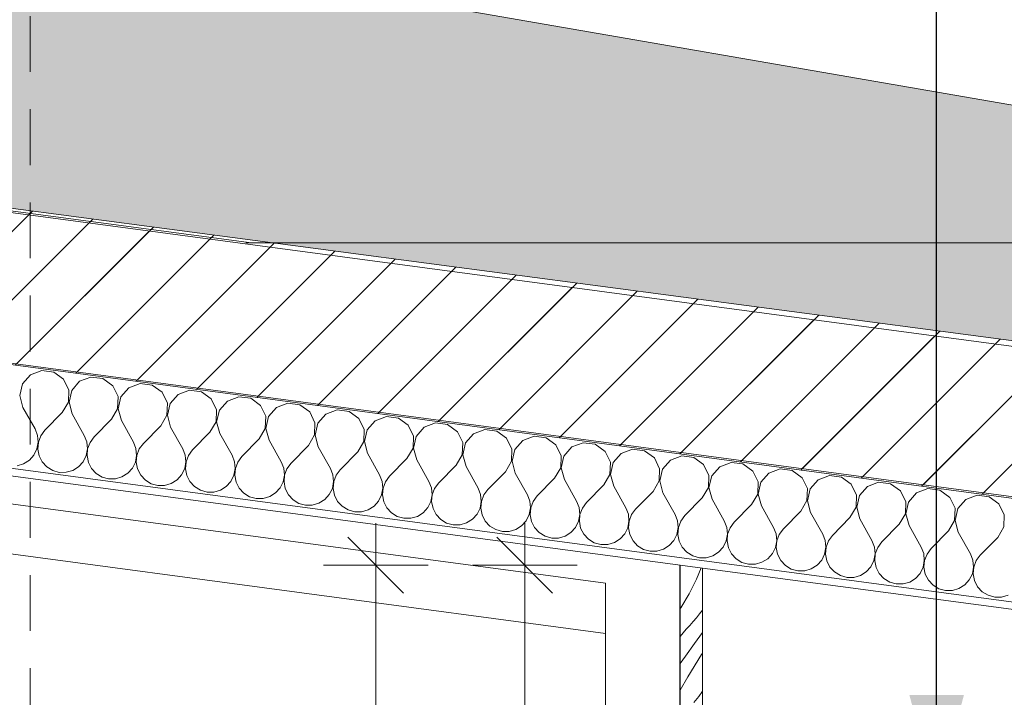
# Model space of a CAD drawing. Header units: millimetres. Extents: x -33687 to -7545, y -1870 to 7865.
# Tile 35 of 41: x -12693 to -11371, y 2758 to 3667. Entities that reach past the tile are written whole.
import ezdxf

# ---------------------------------------------------------------- set-up
doc = ezdxf.new("R2010")
doc.units = ezdxf.units.MM
doc.header["$MEASUREMENT"] = 0
doc.linetypes.add('Tirets petits', pattern=[125, 75, -50])
for name, color, linetype in [('2D - Dessin général.AL', 7, 'Continuous'), ('Nouveau_0', 7, 'Continuous'), ('Nouveau_2D - Cotations pour 50ème.AL', 7, 'Continuous'), ('Nouveau_2D - Dessin général.AL', 7, 'Continuous'), ('Nouveau_2D - Etiquettes.AL', 7, 'Continuous'), ('Nouveau_2D - Texte pour 50ème.AL', 7, 'Continuous'), ('Nouveau__Plafonds.AL', 7, 'Continuous'), ('Nouveau__Toits - Toitures.AL', 7, 'Continuous'), ('Nouveau_Pour vue 3D seulement.AL', 7, 'Continuous')]:
    doc.layers.add(name, color=color, linetype=linetype)
doc.styles.add('STYLE_GENERE_1', font='arial.ttf')
doc.dimstyles.new('STYLE_GENERE__1', dxfattribs={"dimtxt": 100, "dimasz": 71.25, "dimexe": 0.18, "dimexo": 0.0625, "dimgap": 0, "dimtad": 1, "dimlfac": 0.001, "dimzin": 0, "dimdsep": 46, "dimtxsty": 'STYLE_GENERE_1', "dimblk": 'ARROWHEAD_6', "dimblk1": 'ARROWHEAD_6', "dimblk2": 'ARROWHEAD_6', "dimcen": 0.09, "dimse1": 1, "dimse2": 1, "dimclrd": 7, "dimclre": 7, "dimclrt": 7, "dimazin": 0, "dimtfac": 1, "dimtdec": 4, "dimtmove": 0, "dimatfit": 3, "dimfxl": 0, "dimtolj": 1, "dimtzin": 0, "dimarcsym": 0})
doc.dimstyles.new('STYLE_GENERE__2', dxfattribs={"dimtxt": 100, "dimasz": 71.25, "dimexe": 0.18, "dimexo": 0.0625, "dimgap": 0, "dimtad": 1, "dimtih": 1, "dimtoh": 1, "dimlfac": 0.001, "dimzin": 0, "dimdsep": 46, "dimtxsty": 'STYLE_GENERE_1', "dimblk": 'ARROWHEAD_6', "dimblk1": 'ARROWHEAD_6', "dimblk2": 'ARROWHEAD_6', "dimcen": 0.09, "dimse1": 1, "dimse2": 1, "dimclrd": 7, "dimclre": 7, "dimclrt": 7, "dimazin": 0, "dimtfac": 1, "dimtdec": 4, "dimtmove": 0, "dimatfit": 3, "dimfxl": 0, "dimtolj": 1, "dimtzin": 0, "dimarcsym": 0})
doc.dimstyles.new('STYLE_GENERE__4', dxfattribs={"dimtxt": 0.18, "dimasz": 136.8, "dimexe": 0.18, "dimexo": 0.0625, "dimgap": 0, "dimtad": 0, "dimtih": 1, "dimtoh": 1, "dimdec": 4, "dimzin": 0, "dimdsep": 46, "dimcen": 0.09, "dimadec": 0, "dimazin": 0, "dimtfac": 1, "dimtdec": 4, "dimtmove": 0, "dimatfit": 3, "dimldrblk": 'ARROWHEAD_5', "dimfxl": 0, "dimtolj": 1, "dimtzin": 0, "dimarcsym": 0})
pattern_1 = [(45, (0, 0), (-45.96194, 45.96194), [])]

# ---------------------------------------------------------------- blocks, each defined once
blk = doc.blocks.new('Élément de coupe_60')
at = {"layer": 'Nouveau__Plafonds.AL', "color": 7, "linetype": 'Continuous', "lineweight": 13}
blk.add_line((-11056.8, 3367.9), (-12389.4, 3367.9), dxfattribs=at)
blk = doc.blocks.new('*X82')
at = {"layer": 'Nouveau__Toits - Toitures.AL', "color": 7, "linetype": 'Continuous', "lineweight": 5}
for p, q in [((-12678.6, 3191.1), (-12689.3, 3178.9)), ((-12663.4, 3196.8), (-12678.6, 3191.1)), ((-12647.3, 3194.7), (-12663.4, 3196.8)), ((-12634.1, 3185.2), (-12647.3, 3194.7)), ((-12627, 3170.6), (-12634.1, 3185.2)), ((-12597.3, 3188), (-12612.5, 3182.3)), ((-12581.2, 3185.9), (-12597.3, 3188)), ((-12568, 3176.4), (-12581.2, 3185.9)), ((-12689.3, 3178.9), (-12692.9, 3163.1)), ((-12612.5, 3182.3), (-12623.2, 3170.1)), ((-12560.9, 3161.8), (-12568, 3176.4)), ((-12546.4, 3173.5), (-12557.1, 3161.3)), ((-12531.2, 3179.2), (-12546.4, 3173.5)), ((-12515.1, 3177.1), (-12531.2, 3179.2)), ((-12501.9, 3167.6), (-12515.1, 3177.1)), ((-12692.9, 3163.1), (-12688.7, 3147.4)), ((-12627.6, 3154.4), (-12627, 3170.6)), ((-12623.2, 3170.1), (-12626.8, 3154.3)), ((-12561.5, 3145.6), (-12560.9, 3161.8)), ((-12557.1, 3161.3), (-12560.8, 3145.5)), ((-12494.8, 3153), (-12501.9, 3167.6)), ((-12480.3, 3164.7), (-12491, 3152.5)), ((-12465.1, 3170.4), (-12480.3, 3164.7)), ((-12449, 3168.3), (-12465.1, 3170.4)), ((-12435.9, 3158.8), (-12449, 3168.3)), ((-12428.7, 3144.2), (-12435.9, 3158.8)), ((-12399, 3161.6), (-12414.2, 3155.9)), ((-12382.9, 3159.5), (-12399, 3161.6)), ((-12369.8, 3150), (-12382.9, 3159.5)), ((-12688.7, 3147.4), (-12672.4, 3118.4)), ((-12635.8, 3140.4), (-12627.6, 3154.4)), ((-12626.8, 3154.3), (-12622.6, 3138.6)), ((-12569.7, 3131.6), (-12561.5, 3145.6)), ((-12495.4, 3136.8), (-12494.8, 3153)), ((-12491, 3152.5), (-12494.7, 3136.7)), ((-12414.2, 3155.9), (-12424.9, 3143.7)), ((-12362.6, 3135.4), (-12369.8, 3150)), ((-12348.2, 3147.1), (-12358.9, 3134.9)), ((-12333, 3152.8), (-12348.2, 3147.1)), ((-12316.9, 3150.6), (-12333, 3152.8)), ((-12303.7, 3141.2), (-12316.9, 3150.6)), ((-12635.8, 3140.4), (-12659.1, 3116.6)), ((-12622.6, 3138.6), (-12606.3, 3109.5)), ((-12560.8, 3145.5), (-12556.5, 3129.8)), ((-12503.6, 3122.8), (-12495.4, 3136.8)), ((-12494.7, 3136.7), (-12490.4, 3121)), ((-12429.3, 3128), (-12428.7, 3144.2)), ((-12424.9, 3143.7), (-12428.6, 3127.9)), ((-12363.3, 3119.1), (-12362.6, 3135.4)), ((-12358.9, 3134.9), (-12362.5, 3119)), ((-12296.6, 3126.6), (-12303.7, 3141.2)), ((-12282.1, 3138.3), (-12292.8, 3126.1)), ((-12266.9, 3144), (-12282.1, 3138.3)), ((-12250.8, 3141.8), (-12266.9, 3144)), ((-12237.6, 3132.3), (-12250.8, 3141.8)), ((-12230.5, 3117.8), (-12237.6, 3132.3)), ((-12200.8, 3135.2), (-12216, 3129.5)), ((-12184.7, 3133), (-12200.8, 3135.2)), ((-12171.5, 3123.5), (-12184.7, 3133)), ((-12569.7, 3131.6), (-12593.1, 3107.8)), ((-12556.5, 3129.8), (-12540.2, 3100.7)), ((-12503.6, 3122.8), (-12527, 3099)), ((-12490.4, 3121), (-12474.1, 3091.9)), ((-12437.6, 3113.9), (-12429.3, 3128)), ((-12428.6, 3127.9), (-12424.3, 3112.2)), ((-12371.5, 3105.1), (-12363.3, 3119.1)), ((-12297.2, 3110.3), (-12296.6, 3126.6)), ((-12292.8, 3126.1), (-12296.4, 3110.2)), ((-12216, 3129.5), (-12226.7, 3117.2)), ((-12164.4, 3108.9), (-12171.5, 3123.5)), ((-12149.9, 3120.6), (-12160.6, 3108.4)), ((-12134.7, 3126.4), (-12149.9, 3120.6)), ((-12118.6, 3124.2), (-12134.7, 3126.4)), ((-12105.4, 3114.7), (-12118.6, 3124.2)), ((-12669, 3109.8), (-12672.4, 3118.4)), ((-12668.1, 3100.6), (-12669, 3109.8)), ((-12664.6, 3109.2), (-12667.9, 3100.6)), ((-12659.1, 3116.6), (-12664.6, 3109.2)), ((-12602.9, 3101), (-12606.3, 3109.5)), ((-12593.1, 3107.8), (-12598.5, 3100.4)), ((-12437.6, 3113.9), (-12460.9, 3090.2)), ((-12424.3, 3112.2), (-12408, 3083.1)), ((-12362.5, 3119), (-12358.3, 3103.4)), ((-12305.4, 3096.3), (-12297.2, 3110.3)), ((-12296.4, 3110.2), (-12292.2, 3094.6)), ((-12231.1, 3101.5), (-12230.5, 3117.8)), ((-12226.7, 3117.2), (-12230.3, 3101.4)), ((-12165, 3092.7), (-12164.4, 3108.9)), ((-12160.6, 3108.4), (-12164.3, 3092.6)), ((-12098.3, 3100.1), (-12105.4, 3114.7)), ((-12083.8, 3111.8), (-12094.5, 3099.6)), ((-12068.6, 3117.6), (-12083.8, 3111.8)), ((-12052.5, 3115.4), (-12068.6, 3117.6)), ((-12039.4, 3105.9), (-12052.5, 3115.4)), ((-12032.2, 3091.3), (-12039.4, 3105.9)), ((-12002.5, 3108.7), (-12017.7, 3103)), ((-11986.5, 3106.6), (-12002.5, 3108.7)), ((-11973.3, 3097.1), (-11986.5, 3106.6)), ((-12669.8, 3091.6), (-12668.1, 3100.6)), ((-12667.9, 3100.6), (-12668.6, 3091.4)), ((-12602.1, 3091.8), (-12602.9, 3101)), ((-12598.5, 3100.4), (-12601.8, 3091.8)), ((-12536.9, 3092.2), (-12540.2, 3100.7)), ((-12527, 3099), (-12532.5, 3091.6)), ((-12371.5, 3105.1), (-12394.8, 3081.3)), ((-12358.3, 3103.4), (-12342, 3074.3)), ((-12305.4, 3096.3), (-12328.7, 3072.5)), ((-12292.2, 3094.6), (-12275.9, 3065.5)), ((-12239.3, 3087.5), (-12231.1, 3101.5)), ((-12230.3, 3101.4), (-12226.1, 3085.8)), ((-12173.2, 3078.7), (-12165, 3092.7)), ((-12098.9, 3083.9), (-12098.3, 3100.1)), ((-12094.5, 3099.6), (-12098.2, 3083.8)), ((-12017.7, 3103), (-12028.4, 3090.8)), ((-11966.2, 3082.5), (-11973.3, 3097.1)), ((-11951.7, 3094.2), (-11962.4, 3082)), ((-11936.5, 3099.9), (-11951.7, 3094.2)), ((-11920.4, 3097.8), (-11936.5, 3099.9)), ((-11907.2, 3088.3), (-11920.4, 3097.8)), ((-12680, 3076.5), (-12673.9, 3083.3)), ((-12673.9, 3083.3), (-12669.8, 3091.6)), ((-12668.6, 3091.4), (-12666.9, 3082.4)), ((-12666.9, 3082.4), (-12662.7, 3074.2)), ((-12607.8, 3074.5), (-12603.7, 3082.8)), ((-12603.7, 3082.8), (-12602.1, 3091.8)), ((-12601.8, 3091.8), (-12602.6, 3082.6)), ((-12602.6, 3082.6), (-12600.8, 3073.6)), ((-12537.6, 3074), (-12536, 3083)), ((-12536, 3083), (-12536.9, 3092.2)), ((-12535.7, 3083), (-12536.5, 3073.8)), ((-12532.5, 3091.6), (-12535.7, 3083)), ((-12470.8, 3083.4), (-12474.1, 3091.9)), ((-12469.9, 3074.2), (-12470.8, 3083.4)), ((-12466.4, 3082.8), (-12469.6, 3074.2)), ((-12460.9, 3090.2), (-12466.4, 3082.8)), ((-12404.7, 3074.5), (-12408, 3083.1)), ((-12394.8, 3081.3), (-12400.3, 3074)), ((-12239.3, 3087.5), (-12262.7, 3063.7)), ((-12226.1, 3085.8), (-12209.8, 3056.7)), ((-12164.3, 3092.6), (-12160, 3076.9)), ((-12107.1, 3069.9), (-12098.9, 3083.9)), ((-12098.2, 3083.8), (-12093.9, 3068.1)), ((-12032.9, 3075.1), (-12032.2, 3091.3)), ((-12028.4, 3090.8), (-12032.1, 3075)), ((-11966.8, 3066.3), (-11966.2, 3082.5)), ((-11962.4, 3082), (-11966, 3066.2)), ((-11900.1, 3073.7), (-11907.2, 3088.3)), ((-11885.6, 3085.4), (-11896.3, 3073.2)), ((-11870.4, 3091.1), (-11885.6, 3085.4)), ((-11854.3, 3089), (-11870.4, 3091.1)), ((-11841.1, 3079.5), (-11854.3, 3089)), ((-11834, 3064.9), (-11841.1, 3079.5)), ((-11804.3, 3082.3), (-11819.5, 3076.6)), ((-11788.2, 3080.2), (-11804.3, 3082.3)), ((-11775, 3070.7), (-11788.2, 3080.2)), ((-12696.6, 3069.1), (-12687.8, 3071.6)), ((-12687.8, 3071.6), (-12680, 3076.5)), ((-12662.7, 3074.2), (-12656.5, 3067.5)), ((-12656.5, 3067.5), (-12648.6, 3062.7)), ((-12621.7, 3062.8), (-12613.9, 3067.7)), ((-12613.9, 3067.7), (-12607.8, 3074.5)), ((-12600.8, 3073.6), (-12596.6, 3065.4)), ((-12541.7, 3065.7), (-12537.6, 3074)), ((-12536.5, 3073.8), (-12534.7, 3064.8)), ((-12471.5, 3065.2), (-12469.9, 3074.2)), ((-12469.6, 3074.2), (-12470.4, 3065)), ((-12403.8, 3065.4), (-12404.7, 3074.5)), ((-12400.3, 3074), (-12403.5, 3065.4)), ((-12338.6, 3065.7), (-12342, 3074.3)), ((-12328.7, 3072.5), (-12334.2, 3065.1)), ((-12173.2, 3078.7), (-12196.6, 3054.9)), ((-12160, 3076.9), (-12143.7, 3047.9)), ((-12107.1, 3069.9), (-12130.5, 3046.1)), ((-12093.9, 3068.1), (-12077.6, 3039.1)), ((-12041.1, 3061.1), (-12032.9, 3075.1)), ((-12032.1, 3075), (-12027.8, 3059.3)), ((-11975, 3052.3), (-11966.8, 3066.3)), ((-11900.7, 3057.5), (-11900.1, 3073.7)), ((-11896.3, 3073.2), (-11899.9, 3057.4)), ((-11819.5, 3076.6), (-11830.2, 3064.4)), ((-11767.9, 3056.1), (-11775, 3070.7)), ((-11753.4, 3067.8), (-11764.1, 3055.6)), ((-11738.2, 3073.5), (-11753.4, 3067.8)), ((-11722.1, 3071.4), (-11738.2, 3073.5)), ((-11709, 3061.9), (-11722.1, 3071.4)), ((-12648.6, 3062.7), (-12639.8, 3060.2)), ((-12639.8, 3060.2), (-12630.6, 3060.3)), ((-12630.6, 3060.3), (-12621.7, 3062.8)), ((-12596.6, 3065.4), (-12590.4, 3058.6)), ((-12590.4, 3058.6), (-12582.5, 3053.9)), ((-12582.5, 3053.9), (-12573.7, 3051.4)), ((-12564.5, 3051.4), (-12555.7, 3054)), ((-12555.7, 3054), (-12547.9, 3058.9)), ((-12547.9, 3058.9), (-12541.7, 3065.7)), ((-12534.7, 3064.8), (-12530.6, 3056.6)), ((-12530.6, 3056.6), (-12524.3, 3049.8)), ((-12481.8, 3050.1), (-12475.6, 3056.9)), ((-12475.6, 3056.9), (-12471.5, 3065.2)), ((-12470.4, 3065), (-12468.6, 3056)), ((-12468.6, 3056), (-12464.5, 3047.8)), ((-12409.5, 3048.1), (-12405.5, 3056.3)), ((-12405.5, 3056.3), (-12403.8, 3065.4)), ((-12403.5, 3065.4), (-12404.3, 3056.2)), ((-12404.3, 3056.2), (-12402.6, 3047.2)), ((-12339.4, 3047.5), (-12337.7, 3056.6)), ((-12337.7, 3056.6), (-12338.6, 3065.7)), ((-12337.5, 3056.5), (-12338.2, 3047.4)), ((-12334.2, 3065.1), (-12337.5, 3056.5)), ((-12272.5, 3056.9), (-12275.9, 3065.5)), ((-12271.6, 3047.8), (-12272.5, 3056.9)), ((-12268.1, 3056.3), (-12271.4, 3047.7)), ((-12262.7, 3063.7), (-12268.1, 3056.3)), ((-12206.4, 3048.1), (-12209.8, 3056.7)), ((-12196.6, 3054.9), (-12202.1, 3047.5)), ((-12041.1, 3061.1), (-12064.4, 3037.3)), ((-12027.8, 3059.3), (-12011.5, 3030.2)), ((-11966, 3066.2), (-11961.8, 3050.5)), ((-11908.9, 3043.5), (-11900.7, 3057.5)), ((-11899.9, 3057.4), (-11895.7, 3041.7)), ((-11834.6, 3048.7), (-11834, 3064.9)), ((-11830.2, 3064.4), (-11833.9, 3048.6)), ((-11768.5, 3039.8), (-11767.9, 3056.1)), ((-11764.1, 3055.6), (-11767.8, 3039.7)), ((-11701.8, 3047.3), (-11709, 3061.9)), ((-11687.3, 3059), (-11698, 3046.8)), ((-11672.1, 3064.7), (-11687.3, 3059)), ((-11656, 3062.5), (-11672.1, 3064.7)), ((-11642.9, 3053), (-11656, 3062.5)), ((-11635.7, 3038.5), (-11642.9, 3053)), ((-11606.1, 3055.9), (-11621.3, 3050.2)), ((-11590, 3053.7), (-11606.1, 3055.9)), ((-11576.8, 3044.2), (-11590, 3053.7)), ((-12573.7, 3051.4), (-12564.5, 3051.4)), ((-12524.3, 3049.8), (-12516.5, 3045)), ((-12516.5, 3045), (-12507.6, 3042.6)), ((-12507.6, 3042.6), (-12498.4, 3042.6)), ((-12498.4, 3042.6), (-12489.6, 3045.2)), ((-12489.6, 3045.2), (-12481.8, 3050.1)), ((-12464.5, 3047.8), (-12458.2, 3041)), ((-12458.2, 3041), (-12450.4, 3036.2)), ((-12423.5, 3036.4), (-12415.7, 3041.3)), ((-12415.7, 3041.3), (-12409.5, 3048.1)), ((-12402.6, 3047.2), (-12398.4, 3039)), ((-12343.4, 3039.3), (-12339.4, 3047.5)), ((-12338.2, 3047.4), (-12336.5, 3038.4)), ((-12273.3, 3038.7), (-12271.6, 3047.8)), ((-12271.4, 3047.7), (-12272.2, 3038.6)), ((-12205.6, 3039), (-12206.4, 3048.1)), ((-12202.1, 3047.5), (-12205.3, 3038.9)), ((-12140.4, 3039.3), (-12143.7, 3047.9)), ((-12130.5, 3046.1), (-12136, 3038.7)), ((-11975, 3052.3), (-11998.3, 3028.5)), ((-11961.8, 3050.5), (-11945.5, 3021.4)), ((-11908.9, 3043.5), (-11932.2, 3019.7)), ((-11895.7, 3041.7), (-11879.4, 3012.6)), ((-11842.8, 3034.7), (-11834.6, 3048.7)), ((-11833.9, 3048.6), (-11829.6, 3032.9)), ((-11776.7, 3025.8), (-11768.5, 3039.8)), ((-11702.4, 3031), (-11701.8, 3047.3)), ((-11698, 3046.8), (-11701.7, 3030.9)), ((-11621.3, 3050.2), (-11632, 3037.9)), ((-11569.7, 3029.6), (-11576.8, 3044.2)), ((-11555.2, 3041.4), (-11565.9, 3029.1)), ((-11540, 3047.1), (-11555.2, 3041.4)), ((-11523.9, 3044.9), (-11540, 3047.1)), ((-11510.7, 3035.4), (-11523.9, 3044.9)), ((-12450.4, 3036.2), (-12441.5, 3033.8)), ((-12441.5, 3033.8), (-12432.3, 3033.8)), ((-12432.3, 3033.8), (-12423.5, 3036.4)), ((-12398.4, 3039), (-12392.1, 3032.2)), ((-12392.1, 3032.2), (-12384.3, 3027.4)), ((-12384.3, 3027.4), (-12375.4, 3025)), ((-12366.2, 3025), (-12357.4, 3027.6)), ((-12357.4, 3027.6), (-12349.6, 3032.5)), ((-12349.6, 3032.5), (-12343.4, 3039.3)), ((-12336.5, 3038.4), (-12332.3, 3030.2)), ((-12332.3, 3030.2), (-12326.1, 3023.4)), ((-12283.5, 3023.6), (-12277.4, 3030.5)), ((-12277.4, 3030.5), (-12273.3, 3038.7)), ((-12272.2, 3038.6), (-12270.4, 3029.5)), ((-12270.4, 3029.5), (-12266.2, 3021.3)), ((-12211.3, 3021.7), (-12207.2, 3029.9)), ((-12207.2, 3029.9), (-12205.6, 3039)), ((-12205.3, 3038.9), (-12206.1, 3029.8)), ((-12206.1, 3029.8), (-12204.3, 3020.7)), ((-12141.1, 3021.1), (-12139.5, 3030.1)), ((-12139.5, 3030.1), (-12140.4, 3039.3)), ((-12139.2, 3030.1), (-12140, 3020.9)), ((-12136, 3038.7), (-12139.2, 3030.1)), ((-12074.3, 3030.5), (-12077.6, 3039.1)), ((-12073.4, 3021.3), (-12074.3, 3030.5)), ((-12069.9, 3029.9), (-12073.1, 3021.3)), ((-12064.4, 3037.3), (-12069.9, 3029.9)), ((-12008.2, 3021.7), (-12011.5, 3030.2)), ((-11998.3, 3028.5), (-12003.8, 3021.1)), ((-11842.8, 3034.7), (-11866.2, 3010.9)), ((-11829.6, 3032.9), (-11813.3, 3003.8)), ((-11767.8, 3039.7), (-11763.5, 3024.1)), ((-11710.7, 3017), (-11702.4, 3031)), ((-11701.7, 3030.9), (-11697.4, 3015.3)), ((-11636.4, 3022.2), (-11635.7, 3038.5)), ((-11632, 3037.9), (-11635.6, 3022.1)), ((-11570.3, 3013.4), (-11569.7, 3029.6)), ((-11565.9, 3029.1), (-11569.5, 3013.3)), ((-11503.6, 3020.8), (-11510.7, 3035.4)), ((-11489.1, 3032.5), (-11499.8, 3020.3)), ((-11473.9, 3038.3), (-11489.1, 3032.5)), ((-11457.8, 3036.1), (-11473.9, 3038.3)), ((-11444.6, 3026.6), (-11457.8, 3036.1)), ((-11437.5, 3012), (-11444.6, 3026.6)), ((-11407.8, 3029.4), (-11423, 3023.7)), ((-11391.7, 3027.3), (-11407.8, 3029.4)), ((-11378.5, 3017.8), (-11391.7, 3027.3)), ((-12375.4, 3025), (-12366.2, 3025)), ((-12326.1, 3023.4), (-12318.2, 3018.6)), ((-12318.2, 3018.6), (-12309.4, 3016.1)), ((-12309.4, 3016.1), (-12300.2, 3016.2)), ((-12300.2, 3016.2), (-12291.3, 3018.8)), ((-12291.3, 3018.8), (-12283.5, 3023.6)), ((-12266.2, 3021.3), (-12260, 3014.6)), ((-12260, 3014.6), (-12252.1, 3009.8)), ((-12225.2, 3010), (-12217.4, 3014.8)), ((-12217.4, 3014.8), (-12211.3, 3021.7)), ((-12204.3, 3020.7), (-12200.1, 3012.5)), ((-12145.2, 3012.9), (-12141.1, 3021.1)), ((-12140, 3020.9), (-12138.2, 3011.9)), ((-12075.1, 3012.3), (-12073.4, 3021.3)), ((-12073.1, 3021.3), (-12073.9, 3012.1)), ((-12007.3, 3012.5), (-12008.2, 3021.7)), ((-12003.8, 3021.1), (-12007.1, 3012.5)), ((-11942.1, 3012.9), (-11945.5, 3021.4)), ((-11932.2, 3019.7), (-11937.7, 3012.3)), ((-11776.7, 3025.8), (-11800.1, 3002.1)), ((-11763.5, 3024.1), (-11747.2, 2995)), ((-11710.7, 3017), (-11734, 2993.2)), ((-11697.4, 3015.3), (-11681.1, 2986.2)), ((-11644.6, 3008.2), (-11636.4, 3022.2)), ((-11635.6, 3022.1), (-11631.4, 3006.5)), ((-11578.5, 2999.4), (-11570.3, 3013.4)), ((-11504.2, 3004.6), (-11503.6, 3020.8)), ((-11499.8, 3020.3), (-11503.4, 3004.5)), ((-11423, 3023.7), (-11433.7, 3011.5)), ((-11371.4, 3003.2), (-11378.5, 3017.8)), ((-12252.1, 3009.8), (-12243.3, 3007.3)), ((-12243.3, 3007.3), (-12234.1, 3007.4)), ((-12234.1, 3007.4), (-12225.2, 3010)), ((-12200.1, 3012.5), (-12193.9, 3005.8)), ((-12193.9, 3005.8), (-12186.1, 3001)), ((-12186.1, 3001), (-12177.2, 2998.5)), ((-12168, 2998.6), (-12159.2, 3001.1)), ((-12159.2, 3001.1), (-12151.4, 3006)), ((-12151.4, 3006), (-12145.2, 3012.9)), ((-12138.2, 3011.9), (-12134.1, 3003.7)), ((-12134.1, 3003.7), (-12127.8, 2997)), ((-12085.3, 2997.2), (-12079.1, 3004)), ((-12079.1, 3004), (-12075.1, 3012.3)), ((-12073.9, 3012.1), (-12072.1, 3003.1)), ((-12072.1, 3003.1), (-12068, 2994.9)), ((-12013, 2995.2), (-12009, 3003.5)), ((-12009, 3003.5), (-12007.3, 3012.5)), ((-12007.1, 3012.5), (-12007.8, 3003.3)), ((-12007.8, 3003.3), (-12006.1, 2994.3)), ((-11942.9, 2994.7), (-11941.2, 3003.7)), ((-11941.2, 3003.7), (-11942.1, 3012.9)), ((-11941, 3003.7), (-11941.7, 2994.5)), ((-11937.7, 3012.3), (-11941, 3003.7)), ((-11876, 3004.1), (-11879.4, 3012.6)), ((-11875.2, 2994.9), (-11876, 3004.1)), ((-11871.6, 3003.5), (-11874.9, 2994.9)), ((-11866.2, 3010.9), (-11871.6, 3003.5)), ((-11810, 2995.2), (-11813.3, 3003.8)), ((-11800.1, 3002.1), (-11805.6, 2994.7)), ((-11644.6, 3008.2), (-11667.9, 2984.4)), ((-11631.4, 3006.5), (-11615.1, 2977.4)), ((-11569.5, 3013.3), (-11565.3, 2997.6)), ((-11512.4, 2990.6), (-11504.2, 3004.6)), ((-11503.4, 3004.5), (-11499.2, 2988.8)), ((-11438.1, 2995.8), (-11437.5, 3012)), ((-11433.7, 3011.5), (-11437.4, 2995.7)), ((-11372, 2987), (-11371.4, 3003.2)), ((-12177.2, 2998.5), (-12168, 2998.6)), ((-12127.8, 2997), (-12120, 2992.2)), ((-12120, 2992.2), (-12111.1, 2989.7)), ((-12111.1, 2989.7), (-12101.9, 2989.8)), ((-12101.9, 2989.8), (-12093.1, 2992.3)), ((-12093.1, 2992.3), (-12085.3, 2997.2)), ((-12068, 2994.9), (-12061.7, 2988.2)), ((-12061.7, 2988.2), (-12053.9, 2983.4)), ((-12027, 2983.5), (-12019.2, 2988.4)), ((-12019.2, 2988.4), (-12013, 2995.2)), ((-12006.1, 2994.3), (-12001.9, 2986.1)), ((-11947, 2986.4), (-11942.9, 2994.7)), ((-11941.7, 2994.5), (-11940, 2985.5)), ((-11876.8, 2985.9), (-11875.2, 2994.9)), ((-11874.9, 2994.9), (-11875.7, 2985.7)), ((-11809.1, 2986.1), (-11810, 2995.2)), ((-11805.6, 2994.7), (-11808.8, 2986.1)), ((-11743.9, 2986.4), (-11747.2, 2995)), ((-11734, 2993.2), (-11739.5, 2985.9)), ((-11578.5, 2999.4), (-11601.8, 2975.6)), ((-11565.3, 2997.6), (-11549, 2968.6)), ((-11512.4, 2990.6), (-11535.8, 2966.8)), ((-11499.2, 2988.8), (-11482.9, 2959.8)), ((-11446.3, 2981.8), (-11438.1, 2995.8)), ((-11437.4, 2995.7), (-11433.1, 2980)), ((-11380.2, 2973), (-11372, 2987)), ((-12053.9, 2983.4), (-12045, 2980.9)), ((-12045, 2980.9), (-12035.8, 2981)), ((-12035.8, 2981), (-12027, 2983.5)), ((-12001.9, 2986.1), (-11995.7, 2979.3)), ((-11995.7, 2979.3), (-11987.8, 2974.6)), ((-11987.8, 2974.6), (-11978.9, 2972.1)), ((-11969.7, 2972.1), (-11960.9, 2974.7)), ((-11960.9, 2974.7), (-11953.1, 2979.6)), ((-11953.1, 2979.6), (-11947, 2986.4)), ((-11940, 2985.5), (-11935.8, 2977.3)), ((-11935.8, 2977.3), (-11929.6, 2970.5)), ((-11887, 2970.8), (-11880.9, 2977.6)), ((-11880.9, 2977.6), (-11876.8, 2985.9)), ((-11875.7, 2985.7), (-11873.9, 2976.7)), ((-11873.9, 2976.7), (-11869.7, 2968.5)), ((-11814.8, 2968.8), (-11810.7, 2977)), ((-11810.7, 2977), (-11809.1, 2986.1)), ((-11808.8, 2986.1), (-11809.6, 2976.9)), ((-11809.6, 2976.9), (-11807.8, 2967.9)), ((-11744.6, 2968.2), (-11743, 2977.3)), ((-11743, 2977.3), (-11743.9, 2986.4)), ((-11742.7, 2977.2), (-11743.5, 2968.1)), ((-11739.5, 2985.9), (-11742.7, 2977.2)), ((-11677.8, 2977.6), (-11681.1, 2986.2)), ((-11676.9, 2968.5), (-11677.8, 2977.6)), ((-11673.4, 2977), (-11676.6, 2968.4)), ((-11667.9, 2984.4), (-11673.4, 2977)), ((-11611.7, 2968.8), (-11615.1, 2977.4)), ((-11601.8, 2975.6), (-11607.3, 2968.2)), ((-11446.3, 2981.8), (-11469.7, 2958)), ((-11433.1, 2980), (-11416.8, 2950.9)), ((-11978.9, 2972.1), (-11969.7, 2972.1)), ((-11929.6, 2970.5), (-11921.7, 2965.7)), ((-11921.7, 2965.7), (-11912.9, 2963.3)), ((-11912.9, 2963.3), (-11903.7, 2963.3)), ((-11903.7, 2963.3), (-11894.8, 2965.9)), ((-11894.8, 2965.9), (-11887, 2970.8)), ((-11869.7, 2968.5), (-11863.5, 2961.7)), ((-11863.5, 2961.7), (-11855.6, 2956.9)), ((-11828.8, 2957.1), (-11821, 2962)), ((-11821, 2962), (-11814.8, 2968.8)), ((-11807.8, 2967.9), (-11803.7, 2959.7)), ((-11748.7, 2960), (-11744.6, 2968.2)), ((-11743.5, 2968.1), (-11741.7, 2959.1)), ((-11678.6, 2959.4), (-11676.9, 2968.5)), ((-11676.6, 2968.4), (-11677.4, 2959.3)), ((-11610.8, 2959.7), (-11611.7, 2968.8)), ((-11607.3, 2968.2), (-11610.6, 2959.6)), ((-11545.6, 2960), (-11549, 2968.6)), ((-11535.8, 2966.8), (-11541.2, 2959.4)), ((-11380.2, 2973), (-11403.6, 2949.2)), ((-11855.6, 2956.9), (-11846.8, 2954.5)), ((-11846.8, 2954.5), (-11837.6, 2954.5)), ((-11837.6, 2954.5), (-11828.8, 2957.1)), ((-11803.7, 2959.7), (-11797.4, 2952.9)), ((-11797.4, 2952.9), (-11789.6, 2948.1)), ((-11789.6, 2948.1), (-11780.7, 2945.7)), ((-11771.5, 2945.7), (-11762.7, 2948.3)), ((-11762.7, 2948.3), (-11754.9, 2953.2)), ((-11754.9, 2953.2), (-11748.7, 2960)), ((-11741.7, 2959.1), (-11737.6, 2950.9)), ((-11737.6, 2950.9), (-11731.3, 2944.1)), ((-11688.8, 2944.3), (-11682.6, 2951.2)), ((-11682.6, 2951.2), (-11678.6, 2959.4)), ((-11677.4, 2959.3), (-11675.7, 2950.2)), ((-11675.7, 2950.2), (-11671.5, 2942)), ((-11616.5, 2942.4), (-11612.5, 2950.6)), ((-11612.5, 2950.6), (-11610.8, 2959.7)), ((-11610.6, 2959.6), (-11611.3, 2950.5)), ((-11611.3, 2950.5), (-11609.6, 2941.4)), ((-11546.4, 2941.8), (-11544.7, 2950.8)), ((-11544.7, 2950.8), (-11545.6, 2960)), ((-11544.5, 2950.8), (-11545.3, 2941.6)), ((-11541.2, 2959.4), (-11544.5, 2950.8)), ((-11479.5, 2951.2), (-11482.9, 2959.8)), ((-11478.7, 2942), (-11479.5, 2951.2)), ((-11475.1, 2950.6), (-11478.4, 2942)), ((-11469.7, 2958), (-11475.1, 2950.6)), ((-11413.5, 2942.4), (-11416.8, 2950.9)), ((-11403.6, 2949.2), (-11409.1, 2941.8)), ((-11780.7, 2945.7), (-11771.5, 2945.7)), ((-11731.3, 2944.1), (-11723.5, 2939.3)), ((-11723.5, 2939.3), (-11714.6, 2936.9)), ((-11714.6, 2936.9), (-11705.4, 2936.9)), ((-11705.4, 2936.9), (-11696.6, 2939.5)), ((-11696.6, 2939.5), (-11688.8, 2944.3)), ((-11671.5, 2942), (-11665.2, 2935.3)), ((-11665.2, 2935.3), (-11657.4, 2930.5)), ((-11630.5, 2930.7), (-11622.7, 2935.5)), ((-11622.7, 2935.5), (-11616.5, 2942.4)), ((-11609.6, 2941.4), (-11605.4, 2933.2)), ((-11550.5, 2933.6), (-11546.4, 2941.8)), ((-11545.3, 2941.6), (-11543.5, 2932.6)), ((-11480.3, 2933), (-11478.7, 2942)), ((-11478.4, 2942), (-11479.2, 2932.8)), ((-11412.6, 2933.2), (-11413.5, 2942.4)), ((-11409.1, 2941.8), (-11412.3, 2933.2)), ((-11657.4, 2930.5), (-11648.5, 2928)), ((-11648.5, 2928), (-11639.3, 2928.1)), ((-11639.3, 2928.1), (-11630.5, 2930.7)), ((-11605.4, 2933.2), (-11599.2, 2926.5)), ((-11599.2, 2926.5), (-11591.3, 2921.7)), ((-11591.3, 2921.7), (-11582.5, 2919.2)), ((-11573.3, 2919.3), (-11564.4, 2921.8)), ((-11564.4, 2921.8), (-11556.6, 2926.7)), ((-11556.6, 2926.7), (-11550.5, 2933.6)), ((-11543.5, 2932.6), (-11539.3, 2924.4)), ((-11539.3, 2924.4), (-11533.1, 2917.7)), ((-11490.5, 2917.9), (-11484.4, 2924.7)), ((-11484.4, 2924.7), (-11480.3, 2933)), ((-11479.2, 2932.8), (-11477.4, 2923.8)), ((-11477.4, 2923.8), (-11473.2, 2915.6)), ((-11418.3, 2915.9), (-11414.2, 2924.2)), ((-11414.2, 2924.2), (-11412.6, 2933.2)), ((-11412.3, 2933.2), (-11413.1, 2924)), ((-11413.1, 2924), (-11411.3, 2915)), ((-11582.5, 2919.2), (-11573.3, 2919.3)), ((-11533.1, 2917.7), (-11525.2, 2912.9)), ((-11525.2, 2912.9), (-11516.4, 2910.4)), ((-11516.4, 2910.4), (-11507.2, 2910.5)), ((-11507.2, 2910.5), (-11498.3, 2913)), ((-11498.3, 2913), (-11490.5, 2917.9)), ((-11473.2, 2915.6), (-11467, 2908.9)), ((-11467, 2908.9), (-11459.2, 2904.1)), ((-11432.3, 2904.2), (-11424.5, 2909.1)), ((-11424.5, 2909.1), (-11418.3, 2915.9)), ((-11411.3, 2915), (-11407.2, 2906.8)), ((-11459.2, 2904.1), (-11450.3, 2901.6)), ((-11450.3, 2901.6), (-11441.1, 2901.7)), ((-11441.1, 2901.7), (-11432.3, 2904.2)), ((-11407.2, 2906.8), (-11400.9, 2900)), ((-11400.9, 2900), (-11393.1, 2895.3)), ((-11393.1, 2895.3), (-11384.2, 2892.8)), ((-11375, 2892.8), (-11366.2, 2895.4)), ((-11384.2, 2892.8), (-11375, 2892.8))]:
    blk.add_line(p, q, dxfattribs=at)
blk = doc.blocks.new('Élément de coupe_67')
at = {"layer": 'Nouveau__Toits - Toitures.AL', "linetype": 'Continuous', "lineweight": 0, "true_color": 0x000000}
h = blk.add_hatch(dxfattribs=at)
h.set_pattern_fill('Dallage', color=18, style=0, pattern_type=2)
h.set_pattern_definition(pattern_1)
h.paths.add_polyline_path([(-10703.5, 3141.7), (-14557, 3655.5), (-14557, 3453.7), (-10986.8, 2977.7), (-10986.8, 3081), (-10711.6, 3081)])
at = {"layer": 'Nouveau__Toits - Toitures.AL', "color": 7, "linetype": 'Continuous', "lineweight": 13}
blk.add_line((-12381.7, 3367.9), (-24217.8, 4946.1), dxfattribs=at)
at = {"layer": 'Nouveau__Toits - Toitures.AL', "color": 7, "linetype": 'Continuous', "lineweight": 15}
for p, q in [((-14557, 3655.5), (-10703.5, 3141.7)), ((-14557, 3453.7), (-10730, 2943.4)), ((-14557, 3312.5), (-10748.5, 2804.7)), ((-14557, 3302.4), (-11806.6, 2935.7)), ((-11806.6, 2935.7), (-11776.6, 2931.7)), ((-11776.6, 2931.7), (-10749.8, 2794.8))]:
    blk.add_line(p, q, dxfattribs=at)
at = {"layer": 'Nouveau__Toits - Toitures.AL', "lineweight": 0}
blk.add_blockref('*X82', (0, 0), dxfattribs=at)
blk = doc.blocks.new('Élément de coupe_73')
at = {"layer": 'Nouveau__Plafonds.AL', "color": 7, "linetype": 'Continuous', "lineweight": 5}
for p, q in [((-22109.8, 4274.5), (-11906.5, 2911.3)), ((-22118.6, 4208.5), (-11906.5, 2844.1)), ((-11906.5, 2911.3), (-11906.5, 2844.1)), ((-11906.5, 2844.1), (-11906.5, 2329.7))]:
    blk.add_line(p, q, dxfattribs=at)
blk = doc.blocks.new('*X93')
at = {"layer": 'Nouveau_Pour vue 3D seulement.AL', "color": 7, "linetype": 'Continuous', "lineweight": 0}
for p, q in [((-11784.5, 2917.1), (-11778.2, 2931.9)), ((-11794.4, 2897.3), (-11784.5, 2917.1)), ((-11805.7, 2878.2), (-11794.4, 2897.3)), ((-11806.6, 2876.8), (-11805.7, 2878.2)), ((-11784.7, 2865.1), (-11780.3, 2870.5)), ((-11780.3, 2870.5), (-11776.6, 2875.1)), ((-11793.6, 2854.7), (-11789.1, 2859.9)), ((-11789.1, 2859.9), (-11784.7, 2865.1)), ((-11806.6, 2840.1), (-11798.2, 2849.6)), ((-11798.2, 2849.6), (-11793.6, 2854.7)), ((-11787.3, 2830.6), (-11776.6, 2845.5)), ((-11799.5, 2813.7), (-11787.3, 2830.6)), ((-11796, 2785.8), (-11777.9, 2815.6)), ((-11777.9, 2815.6), (-11776.6, 2817.7)), ((-11806.6, 2803.8), (-11799.5, 2813.7)), ((-11806.6, 2767.9), (-11796, 2785.8)), ((-11781.5, 2759.6), (-11776.6, 2766.7)), ((-11788.1, 2751.2), (-11781.5, 2759.6))]:
    blk.add_line(p, q, dxfattribs=at)
blk = doc.blocks.new('Élément de coupe_77')
at = {"layer": 'Nouveau_Pour vue 3D seulement.AL', "color": 7, "linetype": 'Continuous', "lineweight": 5}
for p, q in [((-11806.7, 2935.7), (-11806.7, 2475.1)), ((-11806.6, 2935.7), (-11806.6, 1850)), ((-11776.6, 2931.7), (-11776.6, 1850))]:
    blk.add_line(p, q, dxfattribs=at)
at = {"layer": 'Nouveau_Pour vue 3D seulement.AL', "lineweight": 0}
blk.add_blockref('*X93', (0, 0), dxfattribs=at)
blk = doc.blocks.new('*D106')
at = {"layer": 'Nouveau_2D - Cotations pour 50ème.AL', "color": 7, "linetype": 'Continuous', "lineweight": 5}
for p, q in [((-14552, -1570.3), (-14552, -1429.7)), ((-14514.5, -1462.5), (-14589.5, -1537.5)), ((-10949.3, -1462.5), (-11024.3, -1537.5)), ((-14552, -1500), (-10986.8, -1500))]:
    blk.add_line(p, q, dxfattribs=at)
at = {"layer": 'Nouveau_2D - Cotations pour 50ème.AL', "color": 7, "lineweight": 5, "char_height": 100, "attachment_point": 7, "style": 'STYLE_GENERE_1'}
for s, insert in [('\\A1;{\\pql;\\fArial|b0|i0|c0|p0;\\W1.000000;3,57}', (-12941, -1480)), ('\\A1;{\\pql;\\fArial|b0|i0|c0|p0;\\W1.000000;9}', (-11100.6, -1480))]:
    blk.add_mtext(s, dxfattribs=dict(at, insert=insert))
blk = doc.blocks.new('ARROWHEAD_6')
at = {"color": 0, "linetype": 'Continuous', "lineweight": 0}
for p, q in [((-0.5, -0.5), (0.5, 0.5)), ((0, 0), (-1, 0))]:
    blk.add_line(p, q, dxfattribs=at)
blk = doc.blocks.new('*D116')
at = {"layer": 'Nouveau_2D - Cotations pour 50ème.AL', "color": 7, "linetype": 'Continuous', "lineweight": 5}
for p, q in [((-22355.7, 7343.5), (-22355.7, 7484.1)), ((-11807.1, 7343.5), (-11807.1, 7484.1)), ((-22318.2, 7451.3), (-22393.2, 7376.3)), ((-11769.6, 7451.3), (-11844.6, 7376.3)), ((-22355.7, 7413.8), (-11807.1, 7413.8))]:
    blk.add_line(p, q, dxfattribs=at)
at = {"layer": 'Nouveau_2D - Cotations pour 50ème.AL', "color": 7, "lineweight": 5, "insert": (-17253, 7433.8), "char_height": 100, "attachment_point": 7, "style": 'STYLE_GENERE_1'}
blk.add_mtext('\\A1;{\\pql;\\fArial|b0|i0|c0|p0;\\W1.000000;10,55}', dxfattribs=at)
blk = doc.blocks.new('*D117')
at = {"layer": 'Nouveau_2D - Cotations pour 50ème.AL', "color": 7, "linetype": 'Continuous', "lineweight": 5}
for p, q in [((-11807.1, 7343.5), (-11807.1, 7484.1)), ((-11769.6, 7451.3), (-11844.6, 7376.3)), ((-10949.3, 7451.3), (-11024.3, 7376.3)), ((-11807.1, 7413.8), (-10986.8, 7413.8))]:
    blk.add_line(p, q, dxfattribs=at)
at = {"layer": 'Nouveau_2D - Cotations pour 50ème.AL', "color": 7, "lineweight": 5, "char_height": 100, "attachment_point": 7, "style": 'STYLE_GENERE_1'}
for s, insert in [('\\A1;{\\pql;\\fArial|b0|i0|c0|p0;\\W1.000000;82}', (-11511.4, 7433.8)), ('\\A1;{\\pql;\\fArial|b0|i0|c0|p0;\\W1.000000;9}', (-11100.6, 7433.8))]:
    blk.add_mtext(s, dxfattribs=dict(at, insert=insert))
blk = doc.blocks.new('*D118')
at = {"layer": 'Nouveau_2D - Cotations pour 50ème.AL', "color": 7, "linetype": 'Continuous', "lineweight": 5}
for p, q in [((-10986.8, 7343.5), (-10986.8, 7484.1)), ((-10893.8, 7343.5), (-10893.8, 7484.1)), ((-10949.3, 7451.3), (-11024.3, 7376.3)), ((-10931.3, 7376.3), (-10856.3, 7451.3)), ((-11807.1, 7413.8), (-10986.8, 7413.8)), ((-10986.8, 7413.8), (-10893.8, 7413.8)), ((-10893.8, 7413.8), (-10837.6, 7413.8))]:
    blk.add_line(p, q, dxfattribs=at)
blk = doc.blocks.new('*D120')
at = {"layer": 'Nouveau_2D - Cotations pour 50ème.AL', "color": 7, "linetype": 'Continuous', "lineweight": 5}
for p, q in [((-10893.8, 7643.5), (-10893.8, 7784.1)), ((-24059.2, 7751.3), (-24134.2, 7676.3)), ((-10931.3, 7676.3), (-10856.3, 7751.3)), ((-24096.7, 7713.8), (-10893.8, 7713.8)), ((-10893.8, 7713.8), (-10837.6, 7713.8))]:
    blk.add_line(p, q, dxfattribs=at)
at = {"layer": 'Nouveau_2D - Cotations pour 50ème.AL', "color": 7, "lineweight": 5, "insert": (-17666.9, 7733.8), "char_height": 100, "attachment_point": 7, "style": 'STYLE_GENERE_1'}
blk.add_mtext('\\A1;{\\pql;\\fArial|b0|i0|c0|p0;\\W1.000000;13,20}', dxfattribs=at)
blk = doc.blocks.new('*D123')
at = {"layer": 'Nouveau_2D - Cotations pour 50ème.AL', "color": 7, "linetype": 'Continuous', "lineweight": 5}
for p, q in [((-12015.1, 2935.7), (-12015.1, 2991.9)), ((-11977.6, 2898.2), (-12052.6, 2973.2)), ((-11944.8, 2935.7), (-12085.4, 2935.7)), ((-12015.1, 1820), (-12015.1, 2935.7)), ((-12052.6, 1857.5), (-11977.6, 1782.5)), ((-11944.8, 1820), (-12085.4, 1820))]:
    blk.add_line(p, q, dxfattribs=at)
at = {"layer": 'Nouveau_2D - Cotations pour 50ème.AL', "color": 7, "lineweight": 5, "insert": (-12035.1, 2244.4), "char_height": 100, "attachment_point": 7, "rotation": 90, "style": 'STYLE_GENERE_1'}
blk.add_mtext('\\A1;{\\pql;\\fArial|b0|i0|c0|p0;\\W1.000000;1,12}', dxfattribs=at)
blk = doc.blocks.new('*D124')
at = {"layer": 'Nouveau_2D - Cotations pour 50ème.AL', "color": 7, "linetype": 'Continuous', "lineweight": 5}
for p, q in [((-12215.1, 2935.7), (-12215.1, 2991.9)), ((-12177.6, 2898.2), (-12252.6, 2973.2)), ((-12144.8, 2935.7), (-12285.4, 2935.7)), ((-12215.1, 0), (-12215.1, 2935.7)), ((-12252.6, 37.5), (-12177.6, -37.5)), ((-12144.8, 0), (-12285.4, 0)), ((-12215.1, -56.3), (-12215.1, 0))]:
    blk.add_line(p, q, dxfattribs=at)
at = {"layer": 'Nouveau_2D - Cotations pour 50ème.AL', "color": 7, "lineweight": 5, "insert": (-12235.1, 1334.4), "char_height": 100, "attachment_point": 7, "rotation": 90, "style": 'STYLE_GENERE_1'}
blk.add_mtext('\\A1;{\\pql;\\fArial|b0|i0|c0|p0;\\W1.000000;2,94}', dxfattribs=at)
blk = doc.blocks.new('ARROWHEAD_5')
at = {"linetype": 'Continuous', "lineweight": 0}
blk.add_hatch(color=0, dxfattribs=at).paths.add_polyline_path([(-1, 0.2679), (0, 0), (-1, -0.2679)])
at = {"color": 0, "linetype": 'Continuous', "lineweight": 0}
blk.add_line((0, 0), (-1, 0), dxfattribs=at)

msp = doc.modelspace()

# ---------------------------------------------------------------- hatches: boundary and pattern name
at = {"layer": '2D - Dessin général.AL', "linetype": 'Continuous', "lineweight": 5}
h = msp.add_hatch(dxfattribs=at)
h.set_pattern_fill('Dallage', style=0, pattern_type=2)
h.set_pattern_definition(pattern_1)
h.paths.add_polyline_path([(-14551.999, 3451.249), (-10893.82, 2963.113), (-10893.82, 0), (-30162.432, 0), (-30161.516, -480), (-10683.82, -480), (-10683.82, 2935.092), (-10683.82, 3147.364), (-14343.339, 3631.164), (-14343.339, 4202.38), (-14343.339, 4442.29, 0.2368987), (-14417.921, 4531.43), (-14523.597, 4563.035), (-14551.999, 3601.249)])
at = {"layer": '2D - Dessin général.AL', "linetype": 'Continuous', "lineweight": 0, "true_color": 0xcccccc}
h = msp.add_hatch(dxfattribs=at)
h.set_pattern_fill('Terre', color=254, style=0, pattern_type=2)
h.set_pattern_definition([(45, (0, 0), (-137.8858, 137.8858), []), (45, (-45.96, 45.96), (-275.7716, 275.7716), []), (45, (-91.92, 91.92), (-275.7716, 275.7716), []), (135, (-137.886, 137.886), (45.96194, 45.96194), [195, -195])])
h.paths.add_polyline_path([(-30162.273, -980), (-7545.365, -980), (-7545.365, 3024.114), (-10793.861, 3454.622), (-12696.304, 3784.159), (-13340.18, 4102.062), (-14343.339, 4202.38), (-14343.339, 3631.164), (-10697.924, 3149.228), (-10683.82, -480), (-24389.724, -480), (-24389.724, 3.083), (-24865.178, -51.922), (-30162.273, -83.474)])
at = {"layer": 'Nouveau_2D - Dessin général.AL', "linetype": 'Continuous', "lineweight": 5}
h = msp.add_hatch(dxfattribs=at)
h.set_pattern_fill('Dallage', style=0, pattern_type=2)
h.set_pattern_definition(pattern_1)
h.paths.add_polyline_path([(-14551.999, 3451.249), (-10893.82, 2963.113), (-10893.82, 0), (-30162.432, 0), (-30161.516, -480), (-10683.82, -480), (-10683.82, 2935.092), (-10683.82, 3147.364), (-14343.339, 3631.164), (-14343.339, 4202.38), (-14343.339, 4442.29, 0.2368987), (-14417.921, 4531.43), (-14523.597, 4563.035), (-14551.999, 3601.249)])

# ---------------------------------------------------------------- linework, layer by layer
at = {"layer": '2D - Dessin général.AL', "color": 7, "linetype": 'Continuous', "lineweight": 5, "flags": 128}
msp.add_lwpolyline([(-14551.999, 3451.249), (-10893.82, 2963.113), (-10893.82, 0), (-30162.432, 0), (-30161.516, -480), (-10683.82, -480), (-10683.82, 2935.092), (-10683.82, 3147.364), (-14343.339, 3631.164), (-14343.339, 4202.38), (-14343.339, 4442.29, 0.2368987), (-14417.921, 4531.43), (-14523.597, 4563.035), (-14551.999, 3601.249)], format="xyb", close=True, dxfattribs=at)
msp.add_lwpolyline([(-30162.273, -980), (-7545.365, -980), (-7545.365, 3024.114), (-10793.861, 3454.622), (-12696.304, 3784.159), (-13340.18, 4102.062), (-14343.339, 4202.38), (-14343.339, 3631.164), (-10697.924, 3149.228), (-10683.82, -480), (-24389.724, -480), (-24389.724, 3.083), (-24865.178, -51.922), (-30162.273, -83.474)], close=True, dxfattribs=at)
at = {"layer": 'Nouveau_0', "color": 1, "linetype": 'Tirets petits', "lineweight": 15, "flags": 128}
msp.add_lwpolyline([(-12678.914, 4068.991), (-10165.023, 4068.991), (-10165.023, -777.931), (-12678.914, -777.931)], close=True, dxfattribs=at)
at = {"layer": 'Nouveau_2D - Dessin général.AL', "color": 7, "linetype": 'Continuous', "lineweight": 5, "flags": 128}
msp.add_lwpolyline([(-14551.999, 3451.249), (-10893.82, 2963.113), (-10893.82, 0), (-30162.432, 0), (-30161.516, -480), (-10683.82, -480), (-10683.82, 2935.092), (-10683.82, 3147.364), (-14343.339, 3631.164), (-14343.339, 4202.38), (-14343.339, 4442.29, 0.2368987), (-14417.921, 4531.43), (-14523.597, 4563.035), (-14551.999, 3601.249)], format="xyb", close=True, dxfattribs=at)

# ---------------------------------------------------------------- block references
at = {"layer": 'Nouveau__Plafonds.AL', "lineweight": 0}
for name in ['Élément de coupe_73', 'Élément de coupe_60']:
    msp.add_blockref(name, (0, 0), dxfattribs=at)
at = {"layer": 'Nouveau__Toits - Toitures.AL', "lineweight": 0}
msp.add_blockref('Élément de coupe_67', (0, 0), dxfattribs=at)
at = {"layer": 'Nouveau_Pour vue 3D seulement.AL', "lineweight": 0}
msp.add_blockref('Élément de coupe_77', (0, 0), dxfattribs=at)

# ---------------------------------------------------------------- dimensions: what is measured, and where the dimension line sits
at = {"layer": 'Nouveau_2D - Cotations pour 50ème.AL', "color": 7, "linetype": 'Continuous', "lineweight": 5}
for base, p1, p2, picture, middle in [((-10893.82, 7713.791), (-24096.73, 2454.828), (-10893.82, 2963.113), '*D120', (-17499.362, 7783.791)), ((-11807.105, 7413.791), (-22355.719, 4091.1), (-11807.105, 1714.132), '*D116', (-17085.499, 7483.791)), ((-10986.82, 7413.791), (-11807.105, 1714.132), (-10986.82, 1540.518), '*D117', (-11435.269, 7483.791)), ((-10893.82, 7413.791), (-10986.82, 1540.518), (-10893.82, 2963.113), '*D118', (-11062.541, 7483.791)), ((-10986.82, -1500), (-14551.999, 3448.524), (-10986.82, 1540.518), '*D106', (-12811.548, -1430))]:
    dim = msp.add_linear_dim(base=base, p1=p1, p2=p2, dimstyle='STYLE_GENERE__2', dxfattribs=at)
    dim.commit()
    dim.dimension.update_dxf_attribs({"geometry": picture, "text_midpoint": middle, "dimtype": 160})
for base, p1, picture, middle in [((-12215.118, 2935.68), (-11307.495, 0), '*D124', (-12285.118, 1463.838)), ((-12015.118, 2935.68), (-11806.45, 1820), '*D123', (-12085.118, 2373.838))]:
    dim = msp.add_linear_dim(base=base, p1=p1, p2=(-11806.73, 2935.68), angle=90, dimstyle='STYLE_GENERE__1', dxfattribs=at)
    dim.commit()
    dim.dimension.update_dxf_attribs({"geometry": picture, "text_midpoint": middle, "dimtype": 160, "text_rotation": 90})

# ---------------------------------------------------------------- leaders
at = {"layer": 'Nouveau_2D - Etiquettes.AL', "color": 7, "linetype": 'Continuous', "lineweight": 5, "annotation_type": 0, "has_hookline": 1, "hookline_direction": 0, "text_width": 2436.5}
msp.add_leader([(-13682.773, 2395.168), (-13682.773, 4978.853), (-13520.807, 4946.242)], dimstyle='STYLE_GENERE__4', dxfattribs=at)
at = {"layer": 'Nouveau_2D - Texte pour 50ème.AL', "color": 7, "linetype": 'Continuous', "lineweight": 5, "annotation_type": 0, "has_hookline": 1, "hookline_direction": 1}
for points, text_width in [([(-11106.805, 2077.462), (-11106.805, 4589.962), (-11505.052, 4584.537)], 1529.1), ([(-11462.149, 2624.805), (-11462.149, 4229.928), (-11589.276, 4222.897)], 1451.4)]:
    msp.add_leader(points, dimstyle='STYLE_GENERE__4', dxfattribs=dict(at, text_width=text_width))

doc.saveas('drawing.dxf')
